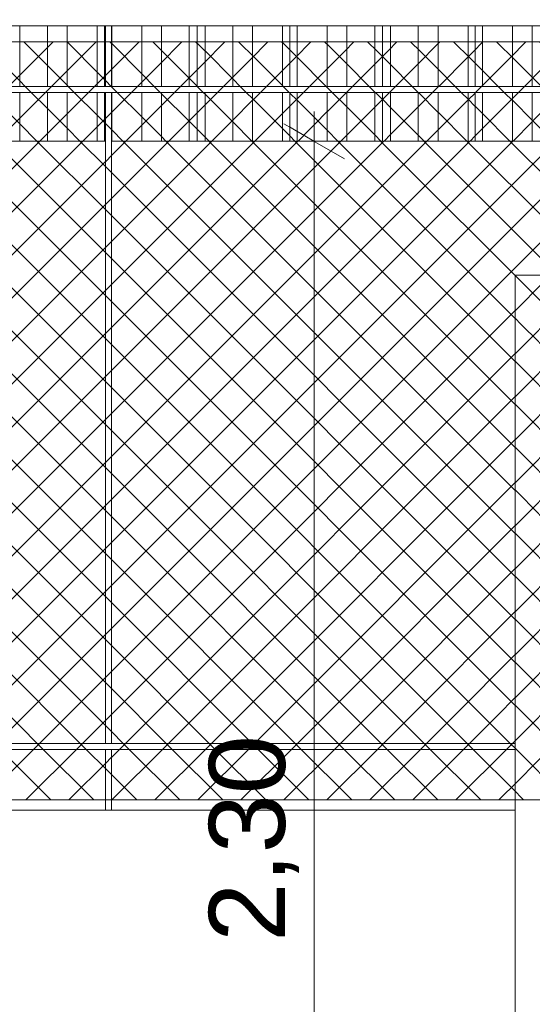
# Model space of a CAD drawing. Header units: millimetres. Extents: x 0 to 1917, y 0 to 847.
# Tile 126 of 230: x 794 to 810, y 681 to 713. Entities that reach past the tile are written whole.
import ezdxf

# ---------------------------------------------------------------- set-up
doc = ezdxf.new("R2010")
doc.units = ezdxf.units.MM
doc.header["$MEASUREMENT"] = 0
doc.set_wipeout_variables(frame=1)
doc.linetypes.add('Wipeout_Contour', pattern=[1000, 0, -1000])
for name, color, linetype in [('Cota.2D', 7, 'Continuous'), ('Interior - Mobiliário', 7, 'Continuous'), ('Linha & Trama.2D', 7, 'Continuous'), ('Parede.ARQ', 7, 'Continuous')]:
    doc.layers.add(name, color=color, linetype=linetype)
doc.styles.add('GENERATED_STYLE_1', font='arial.ttf')

msp = doc.modelspace()

# ---------------------------------------------------------------- wipeouts: each hides what was drawn before it
at = {"color": 254, "linetype": 'Wipeout_Contour', "lineweight": 0, "ltscale": 4272.624926}
msp.add_wipeout([(796.367, 712.888), (796.333, 712.888), (796.333, 710.888), (796.367, 710.888)], dxfattribs=at).dxf.layer = 'Interior - Mobiliário'
at = {"color": 254, "linetype": 'Wipeout_Contour', "lineweight": 0, "ltscale": 4313.734218}
msp.add_wipeout([(810.408, 712.888), (809.758, 712.888), (809.758, 710.888), (810.408, 710.888)], dxfattribs=at).dxf.layer = 'Interior - Mobiliário'
at = {"color": 254, "linetype": 'Wipeout_Contour', "lineweight": 0, "ltscale": 4267.297195}
msp.add_wipeout([(796.333, 709.088), (796.367, 709.088), (796.367, 710.688), (796.333, 710.688)], dxfattribs=at).dxf.layer = 'Interior - Mobiliário'
at = {"color": 254, "linetype": 'Wipeout_Contour', "lineweight": 0, "ltscale": 4308.457317}
msp.add_wipeout([(809.758, 709.088), (810.408, 709.088), (810.408, 710.688), (809.758, 710.688)], dxfattribs=at).dxf.layer = 'Interior - Mobiliário'
at = {"color": 254, "linetype": 'Wipeout_Contour', "lineweight": 0, "ltscale": 7515.143247}
msp.add_wipeout([(811.444, 704.688), (809.844, 704.688), (809.844, 703.088), (810.624, 703.088), (810.624, 703.888), (810.664, 703.888), (811.444, 703.888)], dxfattribs=at).dxf.layer = 'Interior - Mobiliário'
at = {"color": 254, "linetype": 'Wipeout_Contour', "lineweight": 0, "ltscale": 4112.51149}
msp.add_wipeout([(714.718, 689.088), (809.844, 689.088), (809.844, 689.288), (714.718, 689.288)], dxfattribs=at).dxf.layer = 'Interior - Mobiliário'
at = {"color": 254, "linetype": 'Wipeout_Contour', "lineweight": 0, "ltscale": 4074.717182}
msp.add_wipeout([(714.509, 663.088), (809.844, 663.088), (809.844, 687.088), (714.509, 687.088)], dxfattribs=at).dxf.layer = 'Parede.ARQ'

# ---------------------------------------------------------------- next in the draw order: wipeouts: each hides what was drawn before it
at = {"color": 254, "linetype": 'Wipeout_Contour', "lineweight": 0, "ltscale": 4272.216575}
msp.add_wipeout([(796.093, 712.888), (796.093, 710.888), (796.333, 710.888), (796.333, 712.888)], dxfattribs=at).dxf.layer = 'Interior - Mobiliário'
at = {"color": 254, "linetype": 'Wipeout_Contour', "lineweight": 0, "ltscale": 4311.278398}
msp.add_wipeout([(808.773, 712.888), (808.773, 710.888), (809.758, 710.888), (809.758, 712.888)], dxfattribs=at).dxf.layer = 'Interior - Mobiliário'
at = {"color": 254, "linetype": 'Wipeout_Contour', "lineweight": 0, "ltscale": 4266.888334}
msp.add_wipeout([(796.093, 710.688), (796.093, 709.088), (796.333, 709.088), (796.333, 710.688)], dxfattribs=at).dxf.layer = 'Interior - Mobiliário'
at = {"color": 254, "linetype": 'Wipeout_Contour', "lineweight": 0, "ltscale": 4305.998488}
msp.add_wipeout([(808.773, 709.088), (809.758, 709.088), (809.758, 710.688), (808.773, 710.688)], dxfattribs=at).dxf.layer = 'Interior - Mobiliário'
at = {"color": 254, "linetype": 'Wipeout_Contour', "lineweight": 0, "ltscale": 4239.455866}
msp.add_wipeout([(809.844, 663.088), (810.624, 663.088), (810.624, 703.088), (809.844, 703.088)], dxfattribs=at).dxf.layer = 'Interior - Mobiliário'
at = {"color": 254, "linetype": 'Wipeout_Contour', "lineweight": 0, "ltscale": 4210.129727}
msp.add_wipeout([(796.367, 689.088), (796.367, 687.088), (796.567, 687.088), (796.567, 689.088)], dxfattribs=at).dxf.layer = 'Interior - Mobiliário'

# ---------------------------------------------------------------- next in the draw order: wipeouts: each hides what was drawn before it
at = {"color": 254, "linetype": 'Wipeout_Contour', "lineweight": 0, "ltscale": 4270.390303}
msp.add_wipeout([(795.108, 710.888), (796.093, 710.888), (796.093, 712.888), (795.108, 712.888)], dxfattribs=at).dxf.layer = 'Interior - Mobiliário'
at = {"color": 254, "linetype": 'Wipeout_Contour', "lineweight": 0, "ltscale": 4309.439312}
msp.add_wipeout([(808.533, 712.888), (808.533, 710.888), (808.773, 710.888), (808.773, 712.888)], dxfattribs=at).dxf.layer = 'Interior - Mobiliário'
at = {"color": 254, "linetype": 'Wipeout_Contour', "lineweight": 0, "ltscale": 4265.059781}
msp.add_wipeout([(795.108, 709.088), (796.093, 709.088), (796.093, 710.688), (795.108, 710.688)], dxfattribs=at).dxf.layer = 'Interior - Mobiliário'
at = {"color": 254, "linetype": 'Wipeout_Contour', "lineweight": 0, "ltscale": 4304.157147}
msp.add_wipeout([(808.773, 710.688), (808.533, 710.688), (808.533, 709.088), (808.773, 709.088)], dxfattribs=at).dxf.layer = 'Interior - Mobiliário'
at = {"color": 254, "linetype": 'Wipeout_Contour', "lineweight": 0, "ltscale": 4179.556482}
msp.add_wipeout([(776.261, 687.088), (796.367, 687.088), (796.367, 689.088), (776.261, 689.088)], dxfattribs=at).dxf.layer = 'Parede.ARQ'
at = {"color": 254, "linetype": 'Wipeout_Contour', "lineweight": 0, "ltscale": 4230.591802}
msp.add_wipeout([(796.567, 687.088), (809.844, 687.088), (809.844, 689.088), (796.567, 689.088)], dxfattribs=at).dxf.layer = 'Parede.ARQ'

# ---------------------------------------------------------------- next in the draw order: linework, layer by layer
at = {"layer": 'Interior - Mobiliário', "color": 124, "linetype": 'Continuous', "lineweight": 0}
for p, q in [((809.844, 689.088), (714.718, 689.088)), ((796.367, 687.088), (796.367, 689.088)), ((796.567, 687.088), (796.567, 689.088))]:
    msp.add_line(p, q, dxfattribs=at)
at = {"layer": 'Linha & Trama.2D', "color": 8, "linetype": 'Continuous', "lineweight": 0}
for p, q in [((792.058, 687.428), (793.71, 687.428)), ((793.71, 687.428), (795.381, 687.428)), ((795.381, 687.428), (797.183, 687.428)), ((797.183, 687.428), (810.844, 687.428))]:
    msp.add_line(p, q, dxfattribs=at)
at = {"layer": 'Parede.ARQ', "color": 7, "linetype": 'Continuous', "lineweight": 0}
msp.add_line((809.844, 687.088), (714.509, 687.088), dxfattribs=at)

# ---------------------------------------------------------------- next in the draw order: wipeouts: each hides what was drawn before it
at = {"color": 254, "linetype": 'Wipeout_Contour', "lineweight": 0, "ltscale": 4267.954013}
msp.add_wipeout([(794.458, 712.888), (794.458, 710.888), (795.108, 710.888), (795.108, 712.888)], dxfattribs=at).dxf.layer = 'Interior - Mobiliário'
at = {"color": 254, "linetype": 'Wipeout_Contour', "lineweight": 0, "ltscale": 4308.718797}
msp.add_wipeout([(808.533, 712.888), (808.293, 712.888), (808.293, 710.888), (808.533, 710.888)], dxfattribs=at).dxf.layer = 'Interior - Mobiliário'
at = {"color": 254, "linetype": 'Wipeout_Contour', "lineweight": 0, "ltscale": 4262.620446}
msp.add_wipeout([(795.108, 710.688), (794.458, 710.688), (794.458, 709.088), (795.108, 709.088)], dxfattribs=at).dxf.layer = 'Interior - Mobiliário'
at = {"color": 254, "linetype": 'Wipeout_Contour', "lineweight": 0, "ltscale": 4303.435748}
msp.add_wipeout([(808.293, 709.088), (808.533, 709.088), (808.533, 710.688), (808.293, 710.688)], dxfattribs=at).dxf.layer = 'Interior - Mobiliário'

# ---------------------------------------------------------------- next in the draw order: wipeouts: each hides what was drawn before it
at = {"color": 254, "linetype": 'Wipeout_Contour', "lineweight": 0, "ltscale": 4265.622999}
msp.add_wipeout([(793.543, 712.888), (793.543, 710.888), (794.458, 710.888), (794.458, 712.888)], dxfattribs=at).dxf.layer = 'Interior - Mobiliário'
at = {"color": 254, "linetype": 'Wipeout_Contour', "lineweight": 0, "ltscale": 4306.880242}
msp.add_wipeout([(807.308, 712.888), (807.308, 710.888), (808.293, 710.888), (808.293, 712.888)], dxfattribs=at).dxf.layer = 'Interior - Mobiliário'
at = {"color": 254, "linetype": 'Wipeout_Contour', "lineweight": 0, "ltscale": 4260.286514}
msp.add_wipeout([(793.543, 709.088), (794.458, 709.088), (794.458, 710.688), (793.543, 710.688)], dxfattribs=at).dxf.layer = 'Interior - Mobiliário'
at = {"color": 254, "linetype": 'Wipeout_Contour', "lineweight": 0, "ltscale": 4301.594933}
msp.add_wipeout([(807.308, 709.088), (808.293, 709.088), (808.293, 710.688), (807.308, 710.688)], dxfattribs=at).dxf.layer = 'Interior - Mobiliário'

# ---------------------------------------------------------------- next in the draw order: wipeouts: each hides what was drawn before it
at = {"color": 254, "linetype": 'Wipeout_Contour', "lineweight": 0, "ltscale": 4304.427532}
msp.add_wipeout([(807.308, 712.888), (806.658, 712.888), (806.658, 710.888), (807.308, 710.888)], dxfattribs=at).dxf.layer = 'Interior - Mobiliário'
at = {"color": 254, "linetype": 'Wipeout_Contour', "lineweight": 0, "ltscale": 4299.139208}
msp.add_wipeout([(806.658, 709.088), (807.308, 709.088), (807.308, 710.688), (806.658, 710.688)], dxfattribs=at).dxf.layer = 'Interior - Mobiliário'

# ---------------------------------------------------------------- next in the draw order: wipeouts: each hides what was drawn before it
at = {"color": 254, "linetype": 'Wipeout_Contour', "lineweight": 0, "ltscale": 4302.080773}
msp.add_wipeout([(805.743, 712.888), (805.743, 710.888), (806.658, 710.888), (806.658, 712.888)], dxfattribs=at).dxf.layer = 'Interior - Mobiliário'
at = {"color": 254, "linetype": 'Wipeout_Contour', "lineweight": 0, "ltscale": 4296.789561}
msp.add_wipeout([(806.658, 710.688), (805.743, 710.688), (805.743, 709.088), (806.658, 709.088)], dxfattribs=at).dxf.layer = 'Interior - Mobiliário'

# ---------------------------------------------------------------- next in the draw order: wipeouts: each hides what was drawn before it
at = {"color": 254, "linetype": 'Wipeout_Contour', "lineweight": 0, "ltscale": 4300.319663}
msp.add_wipeout([(805.483, 710.888), (805.743, 710.888), (805.743, 712.888), (805.483, 712.888)], dxfattribs=at).dxf.layer = 'Interior - Mobiliário'
at = {"color": 254, "linetype": 'Wipeout_Contour', "lineweight": 0, "ltscale": 4295.026282}
msp.add_wipeout([(805.483, 709.088), (805.743, 709.088), (805.743, 710.688), (805.483, 710.688)], dxfattribs=at).dxf.layer = 'Interior - Mobiliário'

# ---------------------------------------------------------------- next in the draw order: wipeouts: each hides what was drawn before it
at = {"color": 254, "linetype": 'Wipeout_Contour', "lineweight": 0, "ltscale": 4299.540389}
msp.add_wipeout([(805.223, 712.888), (805.223, 710.888), (805.483, 710.888), (805.483, 712.888)], dxfattribs=at).dxf.layer = 'Interior - Mobiliário'
at = {"color": 254, "linetype": 'Wipeout_Contour', "lineweight": 0, "ltscale": 4294.246048}
msp.add_wipeout([(805.223, 710.688), (805.223, 709.088), (805.483, 709.088), (805.483, 710.688)], dxfattribs=at).dxf.layer = 'Interior - Mobiliário'

# ---------------------------------------------------------------- next in the draw order: wipeouts: each hides what was drawn before it
at = {"color": 254, "linetype": 'Wipeout_Contour', "lineweight": 0, "ltscale": 4297.779796}
msp.add_wipeout([(804.308, 710.888), (805.223, 710.888), (805.223, 712.888), (804.308, 712.888)], dxfattribs=at).dxf.layer = 'Interior - Mobiliário'
at = {"color": 254, "linetype": 'Wipeout_Contour', "lineweight": 0, "ltscale": 4292.483285}
msp.add_wipeout([(804.308, 709.088), (805.223, 709.088), (805.223, 710.688), (804.308, 710.688)], dxfattribs=at).dxf.layer = 'Interior - Mobiliário'

# ---------------------------------------------------------------- next in the draw order: wipeouts: each hides what was drawn before it
at = {"color": 254, "linetype": 'Wipeout_Contour', "lineweight": 0, "ltscale": 4295.435947}
msp.add_wipeout([(803.658, 712.888), (803.658, 710.888), (804.308, 710.888), (804.308, 712.888)], dxfattribs=at).dxf.layer = 'Interior - Mobiliário'
at = {"color": 254, "linetype": 'Wipeout_Contour', "lineweight": 0, "ltscale": 4290.136543}
msp.add_wipeout([(803.658, 709.088), (804.308, 709.088), (804.308, 710.688), (803.658, 710.688)], dxfattribs=at).dxf.layer = 'Interior - Mobiliário'

# ---------------------------------------------------------------- next in the draw order: wipeouts: each hides what was drawn before it
at = {"color": 254, "linetype": 'Wipeout_Contour', "lineweight": 0, "ltscale": 4292.988248}
msp.add_wipeout([(803.658, 712.888), (802.673, 712.888), (802.673, 710.888), (803.658, 710.888)], dxfattribs=at).dxf.layer = 'Interior - Mobiliário'
at = {"color": 254, "linetype": 'Wipeout_Contour', "lineweight": 0, "ltscale": 4287.685818}
msp.add_wipeout([(803.658, 710.688), (802.673, 710.688), (802.673, 709.088), (803.658, 709.088)], dxfattribs=at).dxf.layer = 'Interior - Mobiliário'

# ---------------------------------------------------------------- next in the draw order: wipeouts: each hides what was drawn before it
at = {"color": 254, "linetype": 'Wipeout_Contour', "lineweight": 0, "ltscale": 4291.155252}
msp.add_wipeout([(802.433, 712.888), (802.433, 710.888), (802.673, 710.888), (802.673, 712.888)], dxfattribs=at).dxf.layer = 'Interior - Mobiliário'
at = {"color": 254, "linetype": 'Wipeout_Contour', "lineweight": 0, "ltscale": 4285.850554}
msp.add_wipeout([(802.433, 709.088), (802.673, 709.088), (802.673, 710.688), (802.433, 710.688)], dxfattribs=at).dxf.layer = 'Interior - Mobiliário'

# ---------------------------------------------------------------- next in the draw order: wipeouts: each hides what was drawn before it
at = {"color": 254, "linetype": 'Wipeout_Contour', "lineweight": 0, "ltscale": 4290.437125}
msp.add_wipeout([(802.433, 712.888), (802.193, 712.888), (802.193, 710.888), (802.433, 710.888)], dxfattribs=at).dxf.layer = 'Interior - Mobiliário'
at = {"color": 254, "linetype": 'Wipeout_Contour', "lineweight": 0, "ltscale": 4285.131538}
msp.add_wipeout([(802.193, 709.088), (802.433, 709.088), (802.433, 710.688), (802.193, 710.688)], dxfattribs=at).dxf.layer = 'Interior - Mobiliário'

# ---------------------------------------------------------------- next in the draw order: wipeouts: each hides what was drawn before it
at = {"color": 254, "linetype": 'Wipeout_Contour', "lineweight": 0, "ltscale": 4288.604669}
msp.add_wipeout([(801.208, 712.888), (801.208, 710.888), (802.193, 710.888), (802.193, 712.888)], dxfattribs=at).dxf.layer = 'Interior - Mobiliário'
at = {"color": 254, "linetype": 'Wipeout_Contour', "lineweight": 0, "ltscale": 4283.296812}
msp.add_wipeout([(802.193, 710.688), (801.208, 710.688), (801.208, 709.088), (802.193, 709.088)], dxfattribs=at).dxf.layer = 'Interior - Mobiliário'

# ---------------------------------------------------------------- next in the draw order: wipeouts: each hides what was drawn before it
at = {"color": 254, "linetype": 'Wipeout_Contour', "lineweight": 0, "ltscale": 4286.160117}
msp.add_wipeout([(800.558, 712.888), (800.558, 710.888), (801.208, 710.888), (801.208, 712.888)], dxfattribs=at).dxf.layer = 'Interior - Mobiliário'
at = {"color": 254, "linetype": 'Wipeout_Contour', "lineweight": 0, "ltscale": 4280.84923}
msp.add_wipeout([(800.558, 709.088), (801.208, 709.088), (801.208, 710.688), (800.558, 710.688)], dxfattribs=at).dxf.layer = 'Interior - Mobiliário'

# ---------------------------------------------------------------- next in the draw order: wipeouts: each hides what was drawn before it
at = {"color": 254, "linetype": 'Wipeout_Contour', "lineweight": 0, "ltscale": 4283.821182}
msp.add_wipeout([(799.643, 712.888), (799.643, 710.888), (800.558, 710.888), (800.558, 712.888)], dxfattribs=at).dxf.layer = 'Interior - Mobiliário'
at = {"color": 254, "linetype": 'Wipeout_Contour', "lineweight": 0, "ltscale": 4278.507392}
msp.add_wipeout([(799.643, 709.088), (800.558, 709.088), (800.558, 710.688), (799.643, 710.688)], dxfattribs=at).dxf.layer = 'Interior - Mobiliário'

# ---------------------------------------------------------------- next in the draw order: wipeouts: each hides what was drawn before it
at = {"color": 254, "linetype": 'Wipeout_Contour', "lineweight": 0, "ltscale": 4282.06595}
msp.add_wipeout([(799.643, 712.888), (799.383, 712.888), (799.383, 710.888), (799.643, 710.888)], dxfattribs=at).dxf.layer = 'Interior - Mobiliário'
at = {"color": 254, "linetype": 'Wipeout_Contour', "lineweight": 0, "ltscale": 4276.749981}
msp.add_wipeout([(799.383, 710.688), (799.383, 709.088), (799.643, 709.088), (799.643, 710.688)], dxfattribs=at).dxf.layer = 'Interior - Mobiliário'

# ---------------------------------------------------------------- next in the draw order: wipeouts: each hides what was drawn before it
at = {"color": 254, "linetype": 'Wipeout_Contour', "lineweight": 0, "ltscale": 4281.289281}
msp.add_wipeout([(799.383, 712.888), (799.123, 712.888), (799.123, 710.888), (799.383, 710.888)], dxfattribs=at).dxf.layer = 'Interior - Mobiliário'
at = {"color": 254, "linetype": 'Wipeout_Contour', "lineweight": 0, "ltscale": 4275.972346}
msp.add_wipeout([(799.123, 709.088), (799.383, 709.088), (799.383, 710.688), (799.123, 710.688)], dxfattribs=at).dxf.layer = 'Interior - Mobiliário'

# ---------------------------------------------------------------- next in the draw order: wipeouts: each hides what was drawn before it
at = {"color": 254, "linetype": 'Wipeout_Contour', "lineweight": 0, "ltscale": 4279.53458}
msp.add_wipeout([(798.208, 712.888), (798.208, 710.888), (799.123, 710.888), (799.123, 712.888)], dxfattribs=at).dxf.layer = 'Interior - Mobiliário'
at = {"color": 254, "linetype": 'Wipeout_Contour', "lineweight": 0, "ltscale": 4274.215461}
msp.add_wipeout([(799.123, 710.688), (798.208, 710.688), (798.208, 709.088), (799.123, 709.088)], dxfattribs=at).dxf.layer = 'Interior - Mobiliário'

# ---------------------------------------------------------------- next in the draw order: wipeouts: each hides what was drawn before it
at = {"color": 254, "linetype": 'Wipeout_Contour', "lineweight": 0, "ltscale": 4277.198588}
msp.add_wipeout([(798.208, 712.888), (797.558, 712.888), (797.558, 710.888), (798.208, 710.888)], dxfattribs=at).dxf.layer = 'Interior - Mobiliário'
at = {"color": 254, "linetype": 'Wipeout_Contour', "lineweight": 0, "ltscale": 4271.876561}
msp.add_wipeout([(797.558, 709.088), (798.208, 709.088), (798.208, 710.688), (797.558, 710.688)], dxfattribs=at).dxf.layer = 'Interior - Mobiliário'

# ---------------------------------------------------------------- next in the draw order: wipeouts: each hides what was drawn before it
at = {"color": 254, "linetype": 'Wipeout_Contour', "lineweight": 0, "ltscale": 4274.759114}
msp.add_wipeout([(796.573, 712.888), (796.573, 710.888), (797.558, 710.888), (797.558, 712.888)], dxfattribs=at).dxf.layer = 'Interior - Mobiliário'
at = {"color": 254, "linetype": 'Wipeout_Contour', "lineweight": 0, "ltscale": 4269.434045}
msp.add_wipeout([(797.558, 710.688), (796.573, 710.688), (796.573, 709.088), (797.558, 709.088)], dxfattribs=at).dxf.layer = 'Interior - Mobiliário'

# ---------------------------------------------------------------- next in the draw order: wipeouts: each hides what was drawn before it
at = {"color": 254, "linetype": 'Wipeout_Contour', "lineweight": 0, "ltscale": 4219.106277}
msp.add_wipeout([(837.699, 713.088), (714.718, 713.088), (714.718, 712.888), (837.699, 712.888)], dxfattribs=at).dxf.layer = 'Interior - Mobiliário'
at = {"color": 254, "linetype": 'Wipeout_Contour', "lineweight": 0, "ltscale": 4213.151831}
msp.add_wipeout([(714.718, 710.888), (714.718, 710.688), (837.699, 710.688), (837.699, 710.888)], dxfattribs=at).dxf.layer = 'Interior - Mobiliário'

# ---------------------------------------------------------------- next in the draw order: linework, layer by layer
at = {"layer": 'Interior - Mobiliário', "color": 102, "linetype": 'Continuous', "lineweight": 0}
for p, q in [((793.543, 710.888), (793.543, 712.888)), ((794.458, 710.888), (794.458, 712.888)), ((795.108, 710.888), (795.108, 712.888)), ((796.093, 710.888), (796.093, 712.888)), ((797.558, 710.888), (797.558, 712.888)), ((798.208, 710.888), (798.208, 712.888)), ((799.123, 710.888), (799.123, 712.888)), ((799.383, 710.888), (799.383, 712.888)), ((799.643, 710.888), (799.643, 712.888)), ((800.558, 710.888), (800.558, 712.888)), ((801.208, 710.888), (801.208, 712.888)), ((802.193, 710.888), (802.193, 712.888)), ((802.433, 710.888), (802.433, 712.888)), ((802.673, 710.888), (802.673, 712.888)), ((803.658, 710.888), (803.658, 712.888)), ((804.308, 710.888), (804.308, 712.888)), ((805.223, 710.888), (805.223, 712.888)), ((805.483, 710.888), (805.483, 712.888)), ((805.743, 710.888), (805.743, 712.888)), ((806.658, 710.888), (806.658, 712.888)), ((807.308, 710.888), (807.308, 712.888)), ((808.293, 710.888), (808.293, 712.888)), ((808.533, 710.888), (808.533, 712.888)), ((808.773, 710.888), (808.773, 712.888)), ((809.758, 710.888), (809.758, 712.888)), ((810.408, 710.888), (810.408, 712.888))]:
    msp.add_line(p, q, dxfattribs=at)

# ---------------------------------------------------------------- next in the draw order: wipeouts: each hides what was drawn before it
at = {"color": 254, "linetype": 'Wipeout_Contour', "lineweight": 0, "ltscale": 4272.973505}
msp.add_wipeout([(796.567, 710.888), (796.567, 712.888), (796.367, 712.888), (796.367, 710.888)], dxfattribs=at).dxf.layer = 'Interior - Mobiliário'
at = {"color": 254, "linetype": 'Wipeout_Contour', "lineweight": 0, "ltscale": 4241.512617}
msp.add_wipeout([(796.567, 689.288), (796.567, 710.688), (796.367, 710.688), (796.367, 689.288)], dxfattribs=at).dxf.layer = 'Interior - Mobiliário'

# ---------------------------------------------------------------- next in the draw order: linework, layer by layer
at = {"layer": 'Interior - Mobiliário', "color": 124, "linetype": 'Continuous', "lineweight": 0}
for p, q in [((837.699, 712.888), (714.718, 712.888)), ((796.367, 710.888), (796.367, 712.888)), ((796.567, 710.888), (796.567, 712.888)), ((837.699, 710.888), (714.718, 710.888)), ((837.699, 710.688), (714.718, 710.688))]:
    msp.add_line(p, q, dxfattribs=at)
at = {"layer": 'Interior - Mobiliário', "color": 102, "linetype": 'Continuous', "lineweight": 0}
for p, q in [((796.333, 710.888), (796.333, 712.888)), ((796.573, 710.888), (796.573, 712.888))]:
    msp.add_line(p, q, dxfattribs=at)
at = {"layer": 'Linha & Trama.2D', "color": 8, "linetype": 'Continuous', "lineweight": 0}
msp.add_line((811.858, 712.361), (714.909, 712.361), dxfattribs=at)

# ---------------------------------------------------------------- next in the draw order: wipeouts: each hides what was drawn before it
at = {"color": 254, "linetype": 'Wipeout_Contour', "lineweight": 0, "ltscale": 4209.220129}
msp.add_wipeout([(796.367, 709.088), (776.393, 709.088), (776.393, 689.288), (796.367, 689.288)], dxfattribs=at).dxf.layer = 'Parede.ARQ'
at = {"color": 254, "linetype": 'Wipeout_Contour', "lineweight": 0, "ltscale": 6416.961722}
msp.add_wipeout([(796.567, 689.288), (809.844, 689.288), (809.844, 704.688), (816.541, 704.688), (816.541, 709.088), (796.567, 709.088)], dxfattribs=at).dxf.layer = 'Parede.ARQ'

# ---------------------------------------------------------------- next in the draw order: hatches: boundary and pattern name
at = {"layer": 'Linha & Trama.2D', "linetype": 'Continuous', "lineweight": 0}
h = msp.add_hatch(dxfattribs=at)
h.set_pattern_fill('GRELHA_5X5_DIAGONAL_0002', color=30, style=0, pattern_type=2)
h.set_pattern_definition([(45, (640.7151, 663.0876), (-0.707107, 0.707107), []), (135, (640.7151, 663.0876), (0.707107, 0.707107), [])])
h.paths.add_polyline_path([(714.909, 687.428), (789.669, 687.428), (790.582, 687.428), (792.058, 687.428), (793.71, 687.428), (795.381, 687.428), (797.183, 687.428), (810.844, 687.428), (810.844, 705.135), (837.29, 705.135), (837.29, 712.361), (811.858, 712.361), (714.909, 712.361)])

# ---------------------------------------------------------------- next in the draw order: linework, layer by layer
at = {"layer": 'Cota.2D', "color": 7, "linetype": 'Continuous', "lineweight": 0}
for p, q in [((803.234, 709.088), (803.234, 710.066)), ((804.234, 708.51), (802.234, 709.665)), ((804.734, 709.088), (801.734, 709.088)), ((803.234, 663.088), (803.234, 709.088))]:
    msp.add_line(p, q, dxfattribs=at)
at = {"layer": 'Interior - Mobiliário', "color": 102, "linetype": 'Continuous', "lineweight": 0}
for p, q in [((793.543, 709.088), (793.543, 710.688)), ((794.458, 709.088), (794.458, 710.688)), ((795.108, 709.088), (795.108, 710.688)), ((796.093, 709.088), (796.093, 710.688)), ((796.333, 709.088), (796.333, 710.688)), ((796.573, 709.088), (796.573, 710.688)), ((797.558, 709.088), (797.558, 710.688)), ((798.208, 709.088), (798.208, 710.688)), ((799.123, 709.088), (799.123, 710.688)), ((799.383, 709.088), (799.383, 710.688)), ((799.643, 709.088), (799.643, 710.688)), ((800.558, 709.088), (800.558, 710.688)), ((801.208, 709.088), (801.208, 710.688)), ((802.193, 709.088), (802.193, 710.688)), ((802.433, 709.088), (802.433, 710.688)), ((802.673, 709.088), (802.673, 710.688)), ((803.658, 709.088), (803.658, 710.688)), ((804.308, 709.088), (804.308, 710.688)), ((805.223, 709.088), (805.223, 710.688)), ((805.483, 709.088), (805.483, 710.688)), ((805.743, 709.088), (805.743, 710.688)), ((806.658, 709.088), (806.658, 710.688)), ((807.308, 709.088), (807.308, 710.688)), ((808.293, 709.088), (808.293, 710.688)), ((808.533, 709.088), (808.533, 710.688)), ((808.773, 709.088), (808.773, 710.688)), ((809.758, 709.088), (809.758, 710.688)), ((810.408, 709.088), (810.408, 710.688)), ((793.543, 709.088), (793.283, 709.088)), ((794.458, 709.088), (793.543, 709.088)), ((795.108, 709.088), (794.458, 709.088)), ((796.093, 709.088), (795.108, 709.088)), ((796.333, 709.088), (796.093, 709.088)), ((796.367, 709.088), (796.333, 709.088)), ((796.573, 709.088), (796.567, 709.088)), ((797.558, 709.088), (796.573, 709.088)), ((798.208, 709.088), (797.558, 709.088)), ((799.123, 709.088), (798.208, 709.088)), ((799.383, 709.088), (799.123, 709.088)), ((799.643, 709.088), (799.383, 709.088)), ((800.558, 709.088), (799.643, 709.088)), ((801.208, 709.088), (800.558, 709.088)), ((802.193, 709.088), (801.208, 709.088)), ((802.433, 709.088), (802.193, 709.088)), ((802.673, 709.088), (802.433, 709.088)), ((803.658, 709.088), (802.673, 709.088)), ((804.308, 709.088), (803.658, 709.088)), ((805.223, 709.088), (804.308, 709.088)), ((805.483, 709.088), (805.223, 709.088)), ((805.743, 709.088), (805.483, 709.088)), ((806.658, 709.088), (805.743, 709.088)), ((807.308, 709.088), (806.658, 709.088)), ((808.293, 709.088), (807.308, 709.088)), ((808.533, 709.088), (808.293, 709.088)), ((808.773, 709.088), (808.533, 709.088)), ((809.758, 709.088), (808.773, 709.088)), ((810.408, 709.088), (809.758, 709.088)), ((811.323, 709.088), (810.408, 709.088)), ((809.844, 704.688), (809.844, 703.088)), ((809.844, 704.688), (811.444, 704.688)), ((809.844, 703.088), (809.844, 663.088))]:
    msp.add_line(p, q, dxfattribs=at)
at = {"layer": 'Interior - Mobiliário', "color": 124, "linetype": 'Continuous', "lineweight": 0}
for p, q in [((796.367, 689.288), (796.367, 710.688)), ((796.567, 689.288), (796.567, 710.688)), ((809.844, 689.288), (714.718, 689.288))]:
    msp.add_line(p, q, dxfattribs=at)

# ---------------------------------------------------------------- next in the draw order: texts
at = {"layer": 'Cota.2D', "color": 7, "linetype": 'Continuous', "lineweight": 0, "insert": (802.734, 682.762), "char_height": 2.5, "width": 6.65145, "attachment_point": 7, "rotation": 90, "style": 'GENERATED_STYLE_1'}
msp.add_mtext('\\A1;2,30', dxfattribs=at)

doc.saveas('drawing.dxf')
